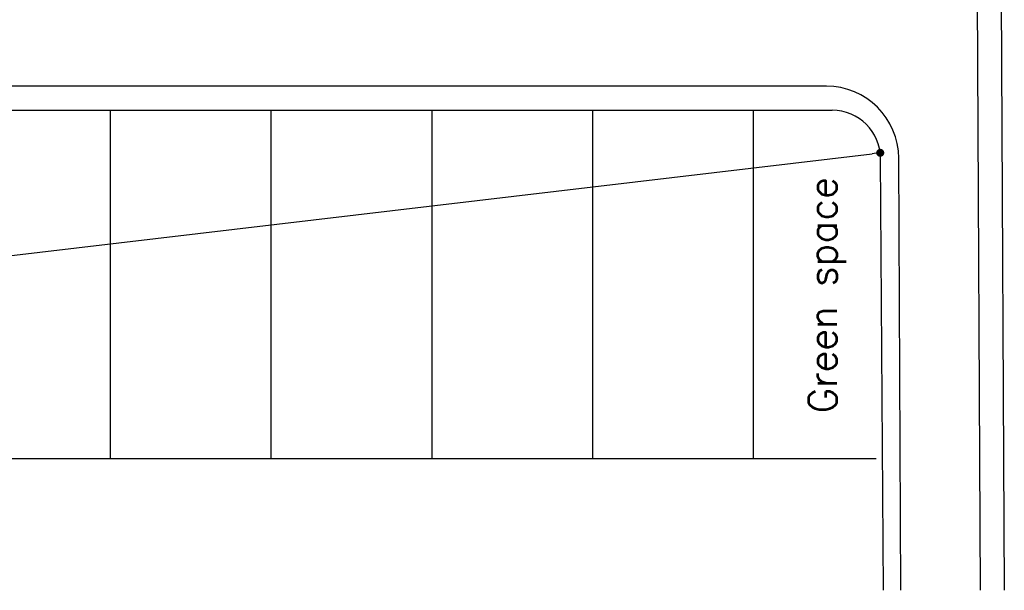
# Model space of a CAD drawing. Header units: millimetres. Extents: x 301 to 1479, y 491 to 1341.
# Tile 35 of 256: x 440 to 501, y 491 to 526. Entities that reach past the tile are written whole.
import ezdxf

# ---------------------------------------------------------------- set-up
doc = ezdxf.new("R2010")
doc.units = ezdxf.units.MM
doc.header["$LTSCALE"] = 1.5
doc.header["$MEASUREMENT"] = 0
for name, color, linetype in [('BORDER', 5, 'Continuous'), ('boundary', 3, 'Continuous'), ('ROAD', 8, 'Continuous'), ('TEXT', 7, 'Continuous')]:
    doc.layers.add(name, color=color, linetype=linetype)
doc.styles.add('RS25', font='romans.shx', dxfattribs={"width": 0.75, "height": 1})
doc.styles.add('RS250', font='romans.shx', dxfattribs={"width": 0.75, "height": 10})
doc.dimstyles.new('BAM500', dxfattribs={"dimscale": 0.5, "dimtxt": 1, "dimasz": 1, "dimexe": 1, "dimexo": 1, "dimgap": 1, "dimtad": 1, "dimdec": 3, "dimzin": 0, "dimdsep": 46, "dimtxsty": 'RS25', "dimblk1": 'DOT', "dimblk2": 'DOT', "dimsah": 1, "dimcen": 3, "dimdle": 1.25, "dimse1": 1, "dimse2": 1, "dimclrd": 6, "dimclre": 6, "dimclrt": 7, "dimaunit": 1, "dimadec": 0, "dimazin": 0, "dimtfac": 0.75, "dimtdec": 3, "dimtmove": 0, "dimatfit": 3, "dimldrblk": 'DOT', "dimfxl": 1, "dimtvp": 1.5, "dimtolj": 1, "dimtzin": 0, "dimarcsym": 0})

# ---------------------------------------------------------------- blocks, each defined once
blk = doc.blocks.new('_DOT')
at = {"color": 0, "linetype": 'ByBlock'}
blk.add_line((-0.5, 0), (-1, 0), dxfattribs=at)
at = {"color": 0, "linetype": 'ByBlock', "const_width": 0.5}
blk.add_lwpolyline([(-0.25, 0, 1), (0.25, 0, 1)], format="xyb", close=True, dxfattribs=at)
blk = doc.blocks.new('*D7')
at = {"layer": 'BORDER', "color": 6, "lineweight": -2, "transparency": 16777216}
blk.add_line((333.01, 499.128), (492.912, 518.063), dxfattribs=at)
at = {"layer": 'DEFPOINTS', "color": 0, "transparency": 16777216}
for p in [(493.409, 518.122), (493.409, 518.122), (332.514, 499.069)]:
    blk.add_point(p, dxfattribs=at)
at = {"layer": 'BORDER', "color": 6, "lineweight": -2, "transparency": 16777216, "xscale": 0.5, "yscale": 0.5, "zscale": 0.5}
for p, rotation in [((493.409, 518.122), 6.753374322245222), ((332.514, 499.069), 186.7533743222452)]:
    blk.add_blockref('_DOT', p, dxfattribs=dict(at, rotation=rotation))
at = {"layer": 'BORDER', "color": 7, "transparency": 16777216, "insert": (412.844, 509.588), "char_height": 1, "attachment_point": 5, "rotation": 6.75337, "style": 'RS25'}
blk.add_mtext('\\A1;Built', dxfattribs=at)

msp = doc.modelspace()

# ---------------------------------------------------------------- linework, layer by layer
at = {"layer": 'boundary'}
for p, q in [((445.514, 520.769), (445.514, 499.069)), ((455.514, 520.769), (455.514, 499.069)), ((465.514, 520.769), (465.514, 499.069)), ((475.514, 520.769), (475.514, 499.069)), ((485.514, 520.769), (485.514, 499.069)), ((493.1485, 499.069), (332.5136, 499.069))]:
    msp.add_line(p, q, dxfattribs=at)
at = {"layer": 'ROAD', "linetype": 'Continuous'}
for p, q in [((499.1257, 586.9592), (499.6273, 490.8821)), ((500.6256, 586.9671), (501.1274, 490.882)), ((493.6176, 490.8824), (493.4294, 517.79))]:
    msp.add_line(p, q, dxfattribs=at)
at = {"layer": 'ROAD'}
for p, q in [((490.063, 522.269), (335.414, 522.269)), ((335.414, 520.769), (490.4295, 520.769)), ((494.6859, 490.8823), (494.563, 517.7896))]:
    msp.add_line(p, q, dxfattribs=at)
for centre, radius, start in [((490.063, 517.769), 4.5, 0.261652), ((490.4295, 517.769), 3, 0.400695)]:
    msp.add_arc(centre, radius, start, 90, dxfattribs=at)

# ---------------------------------------------------------------- texts
at = {"layer": 'TEXT', "style": 'RS250'}
msp.add_text('Green space', height=1.75, rotation=90, dxfattribs=at).set_placement((490.7022, 501.906))

# ---------------------------------------------------------------- dimensions: what is measured, and where the dimension line sits
at = {"layer": 'BORDER'}
dim = msp.add_aligned_dim(p1=(332.5136, 499.069), p2=(493.4086, 518.1218), distance=0, text='Built', dimstyle='BAM500', dxfattribs=at)
dim.commit()
dim.dimension.update_dxf_attribs({"geometry": '*D7', "text_midpoint": (412.8435, 509.5885)})

doc.saveas('drawing.dxf')
